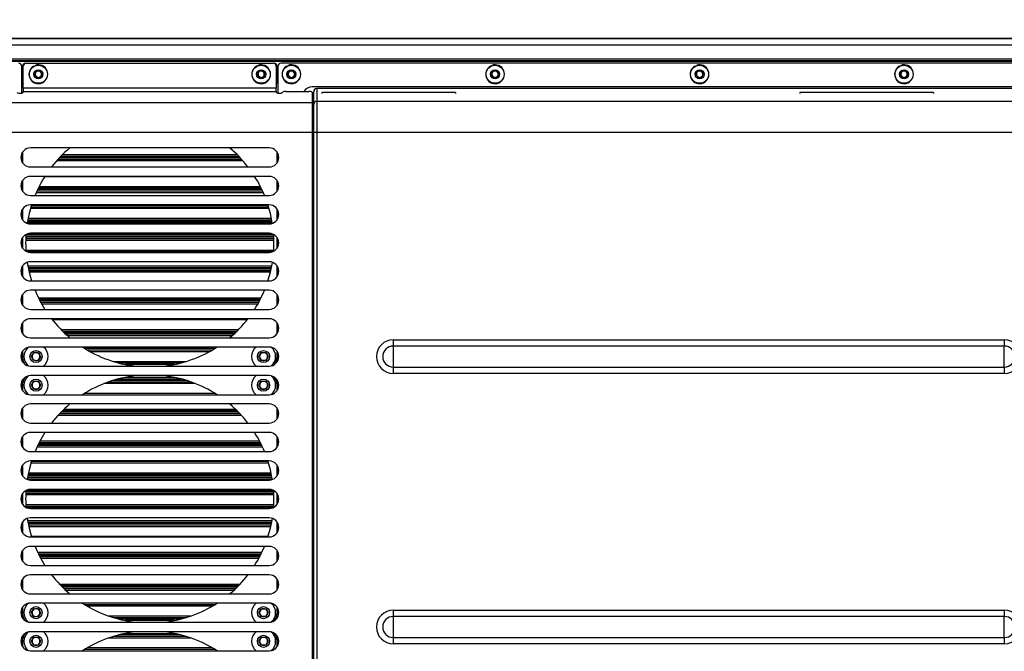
# Model space of a CAD drawing. Header units: millimetres. Extents: x 9 to 583, y 10 to 410.
# Tile 111 of 122: x 428 to 490, y 326 to 366. Entities that reach past the tile are written whole.
import ezdxf

# ---------------------------------------------------------------- set-up
doc = ezdxf.new("R2010")
doc.units = ezdxf.units.MM
doc.linetypes.add('HIDDEN', pattern=[1.905, 1.27, -0.635])
doc.layers.add('DEFAULT_2', color=5, linetype='HIDDEN')
doc.styles.add('SLDTEXTSTYLE0', font='TXT', dxfattribs={"width": 0.605})
doc.dimstyles.new('SLDDIMSTYLE1', dxfattribs={"dimtxt": 5, "dimasz": 3, "dimexe": 0, "dimexo": 0.0625, "dimgap": 1.25, "dimtad": 1, "dimdec": 1, "dimlfac": 5, "dimrnd": 1e-09, "dimzin": 12, "dimdsep": 46, "dimtxsty": 'SLDTEXTSTYLE0', "dimsah": 1, "dimcen": 0.09, "dimadec": 0, "dimazin": 3, "dimtfac": 1, "dimtdec": 1, "dimtofl": 0, "dimtmove": 0, "dimatfit": 3, "dimfxl": 0, "dimfrac": 2, "dimtolj": 1, "dimtzin": 12, "dimarcsym": 0})

# ---------------------------------------------------------------- blocks, each defined once
blk = doc.blocks.new('_D_1')
at = {"layer": 'DEFAULT_2'}
for p, q in [((371.19, 362.353), (371.19, 384.757)), ((500.903, 362.353), (500.903, 384.757)), ((371.19, 383.757), (500.903, 383.757))]:
    blk.add_line(p, q, dxfattribs=at)
for points in [[(371.19, 383.757), (374.19, 383.157), (374.19, 384.357)], [(500.903, 383.757), (497.903, 384.357), (497.903, 383.157)]]:
    blk.add_solid(points, dxfattribs=at)
at = {"layer": 'DEFAULT_2', "char_height": 5, "attachment_point": 1, "style": 'SLDTEXTSTYLE0'}
for s, insert in [('648.6', (427.453, 390.205)), ('(mounting hole distance)', (398.435, 382.532))]:
    blk.add_mtext(s, dxfattribs=dict(at, insert=insert))

msp = doc.modelspace()

# ---------------------------------------------------------------- linework, layer by layer
at = {"color": 7, "linetype": 'Continuous', "lineweight": 25}
for p, q in [((378.059, 364.9131), (494.0339, 364.9131)), ((494.0339, 363.5131), (378.059, 363.5131)), ((491.8129, 363.4631), (380.3129, 363.4631)), ((428.3129, 363.3631), (443.8129, 363.3631)), ((428.8671, 363.1984), (428.8602, 363.2172)), ((442.8671, 363.1984), (442.8602, 363.2172)), ((494.0339, 363.3631), (444.3129, 363.3631)), ((444.7671, 363.1984), (444.7602, 363.2172)), ((457.5671, 363.1984), (457.5602, 363.2172)), ((470.4171, 363.1984), (470.4102, 363.2172)), ((483.2671, 363.1984), (483.2602, 363.2172)), ((428.0129, 361.4844), (428.0129, 363.1631)), ((428.0629, 363.1631), (428.0629, 362.1631)), ((428.1129, 361.7809), (428.1129, 363.1631)), ((428.7857, 363.1612), (428.776, 363.1787)), ((428.8483, 362.5778), (428.8816, 362.8063)), ((428.8816, 362.8063), (429.0962, 362.8916)), ((429.0962, 362.8916), (429.2774, 362.7485)), ((429.2774, 362.7485), (429.2441, 362.5199)), ((442.7857, 363.1612), (442.776, 363.1787)), ((442.8483, 362.5778), (442.8816, 362.8063)), ((442.8816, 362.8063), (443.0962, 362.8916)), ((443.0962, 362.8916), (443.2774, 362.7485)), ((443.2774, 362.7485), (443.2441, 362.5199)), ((444.0129, 363.1631), (444.0129, 361.7809)), ((444.0629, 362.1631), (444.0629, 363.1631)), ((444.1129, 363.1631), (444.1129, 361.4844)), ((444.6857, 363.1612), (444.676, 363.1787)), ((444.7483, 362.5778), (444.7816, 362.8063)), ((444.7816, 362.8063), (444.9962, 362.8916)), ((444.9962, 362.8916), (445.1774, 362.7485)), ((445.1774, 362.7485), (445.1441, 362.5199)), ((457.4857, 363.1612), (457.476, 363.1787)), ((457.5483, 362.5778), (457.5816, 362.8063)), ((457.5816, 362.8063), (457.7962, 362.8916)), ((457.7962, 362.8916), (457.9774, 362.7485)), ((457.9774, 362.7485), (457.9441, 362.5199)), ((470.3357, 363.1612), (470.326, 363.1787)), ((470.3983, 362.5778), (470.4316, 362.8063)), ((470.4316, 362.8063), (470.6462, 362.8916)), ((470.6462, 362.8916), (470.8274, 362.7485)), ((470.8274, 362.7485), (470.7941, 362.5199)), ((483.1857, 363.1612), (483.176, 363.1787)), ((483.2483, 362.5778), (483.2816, 362.8063)), ((483.2816, 362.8063), (483.4962, 362.8916)), ((483.4962, 362.8916), (483.6774, 362.7485)), ((483.6774, 362.7485), (483.6441, 362.5199)), ((429.0295, 362.4346), (428.8483, 362.5778)), ((429.2441, 362.5199), (429.0295, 362.4346)), ((443.0295, 362.4346), (442.8483, 362.5778)), ((443.2441, 362.5199), (443.0295, 362.4346)), ((444.9295, 362.4346), (444.7483, 362.5778)), ((445.1441, 362.5199), (444.9295, 362.4346)), ((457.7295, 362.4346), (457.5483, 362.5778)), ((457.9441, 362.5199), (457.7295, 362.4346)), ((470.5795, 362.4346), (470.3983, 362.5778)), ((470.7941, 362.5199), (470.5795, 362.4346)), ((483.4295, 362.4346), (483.2483, 362.5778)), ((483.6441, 362.5199), (483.4295, 362.4346)), ((428.1129, 361.7809), (428.1129, 361.584)), ((444.0129, 361.7809), (428.1129, 361.7809)), ((428.1129, 361.5145), (428.1129, 361.584)), ((428.1129, 361.584), (444.0129, 361.584)), ((444.0129, 361.584), (444.0129, 361.7809)), ((444.0129, 361.584), (444.0129, 361.5145)), ((444.4129, 361.5145), (444.4129, 361.5437)), ((444.6129, 361.5784), (446.0629, 361.5784)), ((492.4629, 361.8631), (446.2629, 361.8631)), ((446.2629, 361.5437), (446.2629, 360.8849)), ((446.3629, 360.7643), (446.3629, 361.56)), ((446.5629, 361.7631), (446.5629, 360.9613)), ((492.3629, 361.7631), (446.5629, 361.7631)), ((455.2829, 361.5131), (446.8829, 361.5131)), ((446.8829, 361.5131), (446.8829, 361.4486)), ((455.2829, 361.5131), (455.2829, 361.4486)), ((485.3229, 361.5131), (476.9229, 361.5131)), ((476.9229, 361.5131), (476.9229, 361.4486)), ((485.3229, 361.5131), (485.3229, 361.4486)), ((425.8629, 360.8849), (446.2629, 360.8849)), ((446.3629, 361.2554), (446.2629, 361.2554)), ((446.2629, 360.8849), (446.2629, 359.0138)), ((446.3629, 358.9917), (446.3629, 360.7643)), ((446.5629, 360.9613), (446.5629, 358.9917)), ((446.5629, 360.9613), (492.3629, 360.9613)), ((425.8629, 359.0138), (446.2629, 359.0138)), ((446.2629, 359.0138), (446.2629, 296.8125)), ((446.5629, 358.9917), (446.3629, 358.9917)), ((446.3629, 296.8345), (446.3629, 358.9917)), ((492.3629, 358.9917), (446.5629, 358.9917)), ((446.5629, 358.9917), (446.5629, 296.8345)), ((428.0129, 357.1933), (428.0129, 357.6729)), ((428.0629, 357.7648), (428.0629, 357.1014)), ((443.5629, 358.0331), (428.5629, 358.0331)), ((444.0629, 357.1014), (444.0629, 357.7648)), ((444.1129, 357.6729), (444.1129, 357.1933)), ((441.8315, 357.3131), (430.2942, 357.3131)), ((430.4828, 357.5131), (441.643, 357.5131)), ((428.5629, 356.8331), (443.5629, 356.8331)), ((428.0129, 355.4033), (428.0129, 355.8829)), ((428.0629, 355.9748), (428.0629, 355.3114)), ((443.5629, 356.2431), (428.5629, 356.2431)), ((444.0629, 355.3114), (444.0629, 355.9748)), ((444.1129, 355.8829), (444.1129, 355.4033)), ((443.1535, 355.3131), (428.9722, 355.3131)), ((429.0673, 355.5131), (443.0584, 355.5131)), ((428.5629, 355.0431), (443.5629, 355.0431)), ((428.0129, 353.6133), (428.0129, 354.0929)), ((428.0629, 354.1848), (428.0629, 353.5214)), ((443.5629, 354.4531), (428.5629, 354.4531)), ((443.5313, 354.3131), (428.5944, 354.3131)), ((444.0629, 353.5214), (444.0629, 354.1848)), ((444.1129, 354.0929), (444.1129, 353.6133)), ((443.762, 353.3131), (428.3637, 353.3131)), ((428.3988, 353.5131), (443.7269, 353.5131)), ((428.5629, 353.2531), (443.5629, 353.2531)), ((428.0129, 351.8233), (428.0129, 352.3029)), ((428.0629, 352.3948), (428.0629, 351.7314)), ((443.8588, 352.3131), (428.2669, 352.3131)), ((428.2758, 352.5131), (443.8499, 352.5131)), ((443.5629, 352.6631), (428.5629, 352.6631)), ((444.0629, 351.7314), (444.0629, 352.3948)), ((444.1129, 352.3029), (444.1129, 351.8233)), ((428.3231, 351.5131), (443.8026, 351.5131)), ((428.5629, 351.4631), (443.5629, 351.4631)), ((443.5629, 350.8731), (428.5629, 350.8731)), ((428.0129, 350.0333), (428.0129, 350.5129)), ((428.0629, 350.6048), (428.0629, 349.9414)), ((428.4184, 350.5131), (443.7073, 350.5131)), ((443.664, 350.3131), (428.4617, 350.3131)), ((444.0629, 349.9414), (444.0629, 350.6048)), ((444.1129, 350.5129), (444.1129, 350.0333)), ((428.5629, 349.6731), (443.5629, 349.6731)), ((443.5629, 349.0831), (428.5629, 349.0831)), ((428.0129, 348.2433), (428.0129, 348.7229)), ((428.0629, 348.8148), (428.0629, 348.1514)), ((429.1175, 348.5131), (443.0082, 348.5131)), ((444.0629, 348.1514), (444.0629, 348.8148)), ((444.1129, 348.7229), (444.1129, 348.2433)), ((428.5629, 347.8831), (443.5629, 347.8831)), ((442.9023, 348.3131), (429.2234, 348.3131)), ((443.5629, 347.2931), (428.5629, 347.2931)), ((428.0129, 346.4533), (428.0129, 346.9329)), ((428.0629, 347.0248), (428.0629, 346.3614)), ((430.5822, 346.5131), (441.5435, 346.5131)), ((444.0629, 346.3614), (444.0629, 347.0248)), ((444.1129, 346.9329), (444.1129, 346.4533)), ((428.5629, 346.0931), (443.5629, 346.0931)), ((441.3333, 346.3131), (430.7924, 346.3131)), ((451.3629, 345.9714), (489.7629, 345.9714)), ((451.3629, 345.9714), (451.3629, 345.5745)), ((489.7629, 345.9714), (489.7629, 345.5745)), ((443.5629, 345.5131), (428.5629, 345.5131)), ((439.9715, 345.3131), (432.1542, 345.3131)), ((489.7629, 345.5745), (451.3629, 345.5745)), ((451.3629, 345.5745), (451.3629, 344.2517)), ((489.7629, 344.2517), (489.7629, 345.5745)), ((428.0129, 344.6733), (428.0129, 345.1529)), ((428.0629, 345.2448), (428.0629, 344.9131)), ((428.6257, 344.9425), (428.7947, 345.1765)), ((428.7438, 344.6791), (428.6257, 344.9425)), ((429.031, 344.6497), (428.7438, 344.6791)), ((428.7947, 345.1765), (429.0819, 345.1471)), ((429.2, 344.8837), (429.031, 344.6497)), ((429.0819, 345.1471), (429.2, 344.8837)), ((442.9242, 344.9131), (443.0685, 345.1631)), ((443.0685, 344.6631), (442.9242, 344.9131)), ((443.0685, 345.1631), (443.3572, 345.1631)), ((443.3572, 344.6631), (443.0685, 344.6631)), ((443.3572, 345.1631), (443.5015, 344.9131)), ((443.5015, 344.9131), (443.3572, 344.6631)), ((444.0629, 344.9131), (444.0629, 345.2448)), ((444.1129, 345.1529), (444.1129, 344.6733)), ((428.5629, 344.3131), (443.5629, 344.3131)), ((434.1039, 344.5131), (438.0218, 344.5131)), ((451.3629, 344.2517), (489.7629, 344.2517)), ((451.3629, 344.2517), (451.3629, 343.8548)), ((489.7629, 344.2517), (489.7629, 343.8548)), ((443.5629, 343.7131), (428.5629, 343.7131)), ((434.1039, 343.5131), (438.0218, 343.5131)), ((489.7629, 343.8548), (451.3629, 343.8548)), ((428.0129, 342.8733), (428.0129, 343.3529)), ((428.0629, 343.1131), (428.0629, 342.7814)), ((428.6242, 343.1131), (428.7685, 343.3631)), ((428.7685, 342.8631), (428.6242, 343.1131)), ((428.7685, 343.3631), (429.0572, 343.3631)), ((429.0572, 342.8631), (428.7685, 342.8631)), ((429.0572, 343.3631), (429.2015, 343.1131)), ((429.2015, 343.1131), (429.0572, 342.8631)), ((438.6739, 343.3131), (433.4518, 343.3131)), ((442.9242, 343.1131), (443.0685, 343.3631)), ((443.0685, 342.8631), (442.9242, 343.1131)), ((443.0685, 343.3631), (443.3572, 343.3631)), ((443.3572, 342.8631), (443.0685, 342.8631)), ((443.3572, 343.3631), (443.5015, 343.1131)), ((443.5015, 343.1131), (443.3572, 342.8631)), ((444.0629, 342.7814), (444.0629, 343.1131)), ((444.1129, 343.3529), (444.1129, 342.8733)), ((428.5629, 342.5131), (443.5629, 342.5131)), ((428.0129, 341.0933), (428.0129, 341.5729)), ((428.0629, 341.6648), (428.0629, 341.0014)), ((443.5629, 341.9331), (428.5629, 341.9331)), ((444.0629, 341.0014), (444.0629, 341.6648)), ((444.1129, 341.5729), (444.1129, 341.0933)), ((441.7389, 341.3131), (430.3868, 341.3131)), ((430.5822, 341.5131), (441.5435, 341.5131)), ((428.5629, 340.7331), (443.5629, 340.7331)), ((428.0129, 339.3033), (428.0129, 339.7829)), ((428.0629, 339.8748), (428.0629, 339.2114)), ((443.5629, 340.1431), (428.5629, 340.1431)), ((444.0629, 339.2114), (444.0629, 339.8748)), ((444.1129, 339.7829), (444.1129, 339.3033)), ((443.1068, 339.3131), (429.0189, 339.3131)), ((429.1175, 339.5131), (443.0082, 339.5131)), ((428.5629, 338.9431), (443.5629, 338.9431)), ((428.0129, 337.5133), (428.0129, 337.9929)), ((428.0629, 338.0848), (428.0629, 337.4214)), ((443.5629, 338.3531), (428.5629, 338.3531)), ((443.5004, 338.3131), (428.6253, 338.3131)), ((444.0629, 337.4214), (444.0629, 338.0848)), ((444.1129, 337.9929), (444.1129, 337.5133)), ((443.7451, 337.3131), (428.3806, 337.3131)), ((428.4184, 337.5131), (443.7073, 337.5131)), ((428.5629, 337.1531), (443.5629, 337.1531)), ((428.0129, 335.7233), (428.0129, 336.2029)), ((428.0629, 336.2948), (428.0629, 335.6314)), ((443.855, 336.3131), (428.2707, 336.3131)), ((428.3231, 336.5131), (443.8026, 336.5131)), ((443.5629, 336.5631), (428.5629, 336.5631)), ((444.0629, 335.6314), (444.0629, 336.2948)), ((444.1129, 336.2029), (444.1129, 335.7233)), ((428.2758, 335.5131), (443.8499, 335.5131)), ((428.5629, 335.3631), (443.5629, 335.3631)), ((443.5629, 334.7731), (428.5629, 334.7731)), ((428.0129, 333.9333), (428.0129, 334.4129)), ((428.0629, 334.5048), (428.0629, 333.8414)), ((428.3988, 334.5131), (443.7269, 334.5131)), ((443.6863, 334.3131), (428.4394, 334.3131)), ((444.0629, 333.8414), (444.0629, 334.5048)), ((444.1129, 334.4129), (444.1129, 333.9333)), ((428.5629, 333.5731), (443.5629, 333.5731)), ((443.5629, 332.9831), (428.5629, 332.9831)), ((428.0129, 332.1433), (428.0129, 332.6229)), ((428.0629, 332.7148), (428.0629, 332.0514)), ((429.0673, 332.5131), (443.0584, 332.5131)), ((442.9561, 332.3131), (429.1696, 332.3131)), ((444.0629, 332.0514), (444.0629, 332.7148)), ((444.1129, 332.6229), (444.1129, 332.1433)), ((428.5629, 331.7831), (443.5629, 331.7831)), ((443.5629, 331.1931), (428.5629, 331.1931)), ((428.0129, 330.3533), (428.0129, 330.8329)), ((428.0629, 330.9248), (428.0629, 330.2614)), ((430.4828, 330.5131), (441.643, 330.5131)), ((444.0629, 330.2614), (444.0629, 330.9248)), ((444.1129, 330.8329), (444.1129, 330.3533)), ((428.5629, 329.9931), (443.5629, 329.9931)), ((441.4404, 330.3131), (430.6854, 330.3131)), ((443.5629, 329.4131), (428.5629, 329.4131)), ((440.1393, 329.3131), (431.9864, 329.3131)), ((428.0129, 328.5733), (428.0129, 329.0529)), ((428.0629, 329.1448), (428.0629, 328.8131)), ((428.6257, 328.8425), (428.7947, 329.0765)), ((428.7438, 328.5791), (428.6257, 328.8425)), ((429.031, 328.5497), (428.7438, 328.5791)), ((428.7947, 329.0765), (429.0819, 329.0471)), ((429.2, 328.7837), (429.031, 328.5497)), ((429.0819, 329.0471), (429.2, 328.7837)), ((442.9242, 328.8131), (443.0685, 329.0631)), ((443.0685, 328.5631), (442.9242, 328.8131)), ((443.0685, 329.0631), (443.3572, 329.0631)), ((443.3572, 328.5631), (443.0685, 328.5631)), ((443.3572, 329.0631), (443.5015, 328.8131)), ((443.5015, 328.8131), (443.3572, 328.5631)), ((444.0629, 328.8131), (444.0629, 329.1448)), ((444.1129, 329.0529), (444.1129, 328.5733)), ((451.3629, 328.9714), (451.3629, 328.5745)), ((451.3629, 328.9714), (489.7629, 328.9714)), ((489.7629, 328.5745), (451.3629, 328.5745)), ((451.3629, 328.5745), (451.3629, 327.2517)), ((489.7629, 328.9714), (489.7629, 328.5745)), ((489.7629, 327.2517), (489.7629, 328.5745)), ((428.5629, 328.2131), (443.5629, 328.2131)), ((433.7526, 328.5131), (438.3732, 328.5131)), ((437.5852, 328.3131), (434.5405, 328.3131)), ((443.5629, 327.6131), (428.5629, 327.6131)), ((434.5405, 327.5131), (437.5852, 327.5131)), ((428.0129, 326.7733), (428.0129, 327.2529)), ((428.0629, 327.0131), (428.0629, 326.6814)), ((428.6242, 327.0131), (428.7685, 327.2631)), ((428.7685, 326.7631), (428.6242, 327.0131)), ((428.7685, 327.2631), (429.0572, 327.2631)), ((429.0572, 326.7631), (428.7685, 326.7631)), ((429.0572, 327.2631), (429.2015, 327.0131)), ((429.2015, 327.0131), (429.0572, 326.7631)), ((438.3732, 327.3131), (433.7526, 327.3131)), ((442.9242, 327.0131), (443.0685, 327.2631)), ((443.0685, 326.7631), (442.9242, 327.0131)), ((443.0685, 327.2631), (443.3572, 327.2631)), ((443.3572, 326.7631), (443.0685, 326.7631)), ((443.3572, 327.2631), (443.5015, 327.0131)), ((443.5015, 327.0131), (443.3572, 326.7631)), ((444.0629, 326.6814), (444.0629, 327.0131)), ((444.1129, 327.2529), (444.1129, 326.7733)), ((451.3629, 327.2517), (451.3629, 326.8548)), ((451.3629, 327.2517), (489.7629, 327.2517)), ((489.7629, 326.8548), (451.3629, 326.8548)), ((489.7629, 327.2517), (489.7629, 326.8548)), ((428.5629, 326.4131), (443.5629, 326.4131)), ((431.9864, 326.5131), (440.1393, 326.5131))]:
    msp.add_line(p, q, dxfattribs=at)
at = {"color": 8, "linetype": 'Continuous', "lineweight": 25}
for p, q in [((494.0339, 364.9104), (378.059, 364.9104)), ((494.0339, 364.4859), (378.059, 364.4859)), ((378.059, 363.6271), (494.0339, 363.6271)), ((446.3629, 360.4689), (446.2629, 360.4689)), ((446.3629, 358.9917), (446.2629, 358.9917)), ((441.921, 357.2131), (430.2047, 357.2131)), ((441.7389, 357.4131), (430.3868, 357.4131)), ((430.5822, 357.6131), (441.5435, 357.6131)), ((442.6672, 356.2131), (429.4585, 356.2131)), ((443.1985, 355.2131), (428.9272, 355.2131)), ((443.1068, 355.4131), (429.0189, 355.4131)), ((429.1175, 355.6131), (443.0082, 355.6131)), ((443.5607, 354.2131), (428.565, 354.2131)), ((443.5004, 354.4131), (428.6253, 354.4131)), ((443.7451, 353.4131), (428.3806, 353.4131)), ((428.4184, 353.6131), (443.7073, 353.6131)), ((443.8614, 352.2131), (428.2643, 352.2131)), ((443.855, 352.4131), (428.2707, 352.4131)), ((428.3231, 352.6131), (443.8026, 352.6131)), ((428.2758, 351.6131), (443.8499, 351.6131)), ((428.3988, 350.6131), (443.7269, 350.6131)), ((443.6863, 350.4131), (428.4394, 350.4131)), ((443.6403, 350.2131), (428.4854, 350.2131)), ((429.0673, 348.6131), (443.0584, 348.6131)), ((442.9561, 348.4131), (429.1696, 348.4131)), ((442.8465, 348.2131), (429.2792, 348.2131)), ((442.1717, 347.2131), (429.954, 347.2131)), ((430.4828, 346.6131), (441.643, 346.6131)), ((441.4404, 346.4131), (430.6854, 346.4131)), ((441.2221, 346.2131), (430.9036, 346.2131)), ((440.1393, 345.4131), (431.9864, 345.4131)), ((439.7935, 345.2131), (432.3322, 345.2131)), ((433.7526, 344.6131), (438.3732, 344.6131)), ((437.5852, 344.4131), (434.5405, 344.4131)), ((438.3732, 343.4131), (433.7526, 343.4131)), ((434.5405, 343.6131), (437.5852, 343.6131)), ((438.9399, 343.2131), (433.1858, 343.2131)), ((431.9864, 342.6131), (440.1393, 342.6131)), ((430.6854, 341.6131), (441.4404, 341.6131)), ((441.8315, 341.2131), (430.2942, 341.2131)), ((441.643, 341.4131), (430.4828, 341.4131)), ((443.1535, 339.2131), (428.9722, 339.2131)), ((443.0584, 339.4131), (429.0673, 339.4131)), ((429.1696, 339.6131), (442.9561, 339.6131)), ((443.5313, 338.2131), (428.5944, 338.2131)), ((443.7269, 337.4131), (428.3988, 337.4131)), ((428.4394, 337.6131), (443.6863, 337.6131)), ((443.762, 337.2131), (428.3637, 337.2131)), ((443.8588, 336.2131), (428.2669, 336.2131)), ((443.8499, 336.4131), (428.2758, 336.4131)), ((428.2707, 335.6131), (443.855, 335.6131)), ((443.8026, 335.4131), (428.3231, 335.4131)), ((428.3806, 334.6131), (443.7451, 334.6131)), ((443.7073, 334.4131), (428.4184, 334.4131)), ((443.664, 334.2131), (428.4617, 334.2131)), ((428.6253, 333.6131), (443.5004, 333.6131)), ((429.0189, 332.6131), (443.1068, 332.6131)), ((443.0082, 332.4131), (429.1175, 332.4131)), ((442.9023, 332.2131), (429.2234, 332.2131)), ((430.3868, 330.6131), (441.7389, 330.6131)), ((441.5435, 330.4131), (430.5822, 330.4131)), ((441.3333, 330.2131), (430.7924, 330.2131)), ((439.9715, 329.2131), (432.1542, 329.2131)), ((433.4518, 328.6131), (438.6739, 328.6131)), ((438.0218, 328.4131), (434.1039, 328.4131)), ((438.0218, 327.4131), (434.1039, 327.4131)), ((438.6739, 327.2131), (433.4518, 327.2131)), ((432.1542, 326.6131), (439.9715, 326.6131))]:
    msp.add_line(p, q, dxfattribs=at)
at = {"color": 7, "linetype": 'Continuous', "lineweight": 25, "flags": 128}
for points in [[(428.638, 354.4531), (428.4827, 353.902), (428.3637, 353.3131)], [(443.762, 353.3131), (443.643, 353.902), (443.4877, 354.4531)], [(428.3597, 350.8377), (428.4827, 350.2242), (428.638, 349.6731)], [(443.4877, 349.6731), (443.643, 350.2242), (443.766, 350.8377)], [(428.638, 338.3531), (428.4827, 337.802), (428.3637, 337.2131)], [(443.762, 337.2131), (443.643, 337.802), (443.4877, 338.3531)], [(428.3597, 334.7377), (428.4827, 334.1242), (428.638, 333.5731)], [(443.4877, 333.5731), (443.643, 334.1242), (443.766, 334.7377)]]:
    msp.add_lwpolyline(points, dxfattribs=at)
at = {"color": 7, "linetype": 'Continuous', "lineweight": 25}
for centre, radius in [((429.0629, 362.6631), 0.57), ((443.0629, 362.6631), 0.57), ((444.9629, 362.6631), 0.57), ((457.7629, 362.6631), 0.57), ((470.6129, 362.6631), 0.57), ((483.4629, 362.6631), 0.57), ((429.0629, 362.6631), 0.285), ((443.0629, 362.6631), 0.285), ((444.9629, 362.6631), 0.285), ((457.7629, 362.6631), 0.285), ((470.6129, 362.6631), 0.285), ((483.4629, 362.6631), 0.285), ((428.9129, 344.9131), 0.38), ((443.2129, 344.9131), 0.38), ((428.9129, 343.1131), 0.38), ((443.2129, 343.1131), 0.38), ((428.9129, 328.8131), 0.38), ((443.2129, 328.8131), 0.38), ((428.9129, 327.0131), 0.38), ((443.2129, 327.0131), 0.38)]:
    msp.add_circle(centre, radius, dxfattribs=at)
for centre, radius, start, end in [((427.8129, 363.1631), 0.2, 0, 90), ((428.2629, 363.1631), 0.2, 90, 180), ((428.3129, 363.1631), 0.2, 90, 180), ((429.0629, 362.6631), 0.59, 119.088845, 110.088845), ((443.0629, 362.6631), 0.59, 119.088845, 110.088845), ((443.8129, 363.1631), 0.2, 0, 90), ((443.8629, 363.1631), 0.2, 0, 90), ((444.3129, 363.1631), 0.2, 90, 180), ((444.9629, 362.6631), 0.59, 119.088845, 110.088845), ((457.7629, 362.6631), 0.59, 119.088845, 110.088845), ((470.6129, 362.6631), 0.59, 119.088845, 110.088845), ((483.4629, 362.6631), 0.59, 119.088845, 110.088845), ((429.0629, 362.6631), 0.2, 171.68719, 231.68719), ((429.0629, 362.6631), 0.2, 111.68719, 171.68719), ((429.0629, 362.6631), 0.2, 51.68719, 111.68719), ((429.0629, 362.6631), 0.2, 291.68719, 351.68719), ((429.0629, 362.6631), 0.2, 351.68719, 51.68719), ((443.0629, 362.6631), 0.2, 171.68719, 231.68719), ((443.0629, 362.6631), 0.2, 111.68719, 171.68719), ((443.0629, 362.6631), 0.2, 51.68719, 111.68719), ((443.0629, 362.6631), 0.2, 291.68719, 351.68719), ((443.0629, 362.6631), 0.2, 351.68719, 51.68719), ((444.9629, 362.6631), 0.2, 171.68719, 231.68719), ((444.9629, 362.6631), 0.2, 111.68719, 171.68719), ((444.9629, 362.6631), 0.2, 51.68719, 111.68719), ((444.9629, 362.6631), 0.2, 291.68719, 351.68719), ((444.9629, 362.6631), 0.2, 351.68719, 51.68719), ((457.7629, 362.6631), 0.2, 171.68719, 231.68719), ((457.7629, 362.6631), 0.2, 111.68719, 171.68719), ((457.7629, 362.6631), 0.2, 51.68719, 111.68719), ((457.7629, 362.6631), 0.2, 291.68719, 351.68719), ((457.7629, 362.6631), 0.2, 351.68719, 51.68719), ((470.6129, 362.6631), 0.2, 171.68719, 231.68719), ((470.6129, 362.6631), 0.2, 111.68719, 171.68719), ((470.6129, 362.6631), 0.2, 51.68719, 111.68719), ((470.6129, 362.6631), 0.2, 291.68719, 351.68719), ((470.6129, 362.6631), 0.2, 351.68719, 51.68719), ((483.4629, 362.6631), 0.2, 171.68719, 231.68719), ((483.4629, 362.6631), 0.2, 111.68719, 171.68719), ((483.4629, 362.6631), 0.2, 51.68719, 111.68719), ((483.4629, 362.6631), 0.2, 291.68719, 351.68719), ((483.4629, 362.6631), 0.2, 351.68719, 51.68719), ((428.2629, 362.1631), 0.2, 180, 221.409622), ((429.0629, 362.6631), 0.2, 231.68719, 291.68719), ((443.0629, 362.6631), 0.2, 231.68719, 291.68719), ((443.8629, 362.1631), 0.2, 318.590378, 0), ((444.9629, 362.6631), 0.2, 231.68719, 291.68719), ((457.7629, 362.6631), 0.2, 231.68719, 291.68719), ((470.6129, 362.6631), 0.2, 231.68719, 291.68719), ((483.4629, 362.6631), 0.2, 231.68719, 291.68719), ((427.9129, 361.964), 0.4919, 246.011776, 293.988224), ((444.2129, 361.964), 0.4919, 246.011776, 293.988224), ((444.5644, 361.2644), 0.3177, 81.220539, 118.481613), ((446.2629, 361.2631), 0.6, 90, 148.301417), ((446.1113, 361.2644), 0.3177, 61.518387, 98.779461), ((446.5613, 360.7628), 0.1985, 89.564808, 179.558095), ((428.5629, 357.4331), 0.6, 90, 270), ((436.0629, 352.0631), 7.8, 130.058779, 142.299173), ((436.0629, 352.0631), 7.8, 37.700827, 49.941221), ((443.5629, 357.4331), 0.6, 270, 90), ((428.5629, 355.6431), 0.6, 90, 270), ((436.0629, 352.0631), 7.8, 147.595206, 157.539198), ((436.0629, 352.0631), 7.8, 22.460802, 32.404794), ((443.5629, 355.6431), 0.6, 270, 90), ((428.5629, 353.8531), 0.6, 90, 270), ((443.5629, 353.8531), 0.6, 270, 90), ((428.5629, 352.0631), 0.6, 90, 270), ((436.0629, 352.0631), 7.8, 175.956558, 184.043442), ((443.5629, 352.0631), 0.6, 270, 90), ((436.0629, 352.0631), 7.8, 356.106769, 4.043442), ((428.5629, 350.2731), 0.6, 90, 270), ((443.5629, 350.2731), 0.6, 270, 90), ((428.5629, 348.4831), 0.6, 90, 270), ((436.0629, 352.0631), 7.8, 202.460802, 212.404794), ((436.0629, 352.0631), 7.8, 327.595206, 337.539198), ((443.5629, 348.4831), 0.6, 270, 90), ((428.5629, 346.6931), 0.6, 90, 270), ((436.0629, 352.0631), 7.8, 217.515379, 229.941221), ((436.0629, 352.0631), 7.8, 310.058779, 322.484621), ((443.5629, 346.6931), 0.6, 270, 90), ((451.3629, 344.9131), 1.0583, 90, 270), ((489.7629, 344.9131), 1.0583, 270, 90), ((428.5629, 344.9131), 0.6, 90, 270), ((428.9129, 344.9131), 0.76, 129.738578, 230.261422), ((428.9129, 344.9131), 0.76, 307.863646, 52.136354), ((436.0629, 352.0631), 7.8, 237.113053, 263.50906), ((436.0629, 352.0631), 7.8, 276.49094, 302.886947), ((443.2129, 344.9131), 0.76, 127.863646, 232.136354), ((443.5629, 344.9131), 0.6, 270, 90), ((443.2129, 344.9131), 0.76, 309.738578, 50.261422), ((451.3629, 344.9131), 0.6614, 90, 270), ((489.7629, 344.9131), 0.6614, 270, 90), ((428.9129, 344.9131), 0.85, 180, 215.400173), ((428.9129, 344.9131), 0.25, 144.158282, 204.158282), ((428.9129, 344.9131), 0.25, 204.158282, 264.158282), ((428.9129, 344.9131), 0.25, 84.158282, 144.158282), ((428.9129, 344.9131), 0.25, 264.158282, 324.158282), ((428.9129, 344.9131), 0.25, 24.158282, 84.158282), ((428.9129, 344.9131), 0.25, 324.158282, 24.158282), ((443.2129, 344.9131), 0.25, 150, 210), ((443.2129, 344.9131), 0.25, 90, 150), ((443.2129, 344.9131), 0.25, 210, 270), ((443.2129, 344.9131), 0.25, 30, 90), ((443.2129, 344.9131), 0.25, 270, 330), ((443.2129, 344.9131), 0.25, 330, 30), ((443.2129, 344.9131), 0.85, 324.599827, 0), ((428.5629, 343.1131), 0.6, 90, 270), ((428.9129, 343.1131), 0.85, 144.599827, 180), ((428.9129, 343.1131), 0.76, 129.738578, 230.261422), ((428.9129, 343.1131), 0.76, 307.863646, 52.136354), ((436.0629, 335.9631), 7.8, 96.49094, 122.886947), ((436.0629, 335.9631), 7.8, 57.113053, 83.50906), ((443.2129, 343.1131), 0.76, 127.863646, 232.136354), ((443.5629, 343.1131), 0.6, 270, 90), ((443.2129, 343.1131), 0.76, 309.738578, 50.261422), ((443.2129, 343.1131), 0.85, 0, 35.400173), ((428.9129, 343.1131), 0.25, 150, 210), ((428.9129, 343.1131), 0.25, 90, 150), ((428.9129, 343.1131), 0.25, 210, 270), ((428.9129, 343.1131), 0.25, 30, 90), ((428.9129, 343.1131), 0.25, 270, 330), ((428.9129, 343.1131), 0.25, 330, 30), ((443.2129, 343.1131), 0.25, 150, 210), ((443.2129, 343.1131), 0.25, 90, 150), ((443.2129, 343.1131), 0.25, 210, 270), ((443.2129, 343.1131), 0.25, 30, 90), ((443.2129, 343.1131), 0.25, 270, 330), ((443.2129, 343.1131), 0.25, 330, 30), ((428.5629, 341.3331), 0.6, 90, 270), ((436.0629, 335.9631), 7.8, 130.058779, 142.299173), ((436.0629, 335.9631), 7.8, 37.700827, 49.941221), ((443.5629, 341.3331), 0.6, 270, 90), ((428.5629, 339.5431), 0.6, 90, 270), ((436.0629, 335.9631), 7.8, 147.595206, 157.539198), ((436.0629, 335.9631), 7.8, 22.460802, 32.404794), ((443.5629, 339.5431), 0.6, 270, 90), ((428.5629, 337.7531), 0.6, 90, 270), ((443.5629, 337.7531), 0.6, 270, 90), ((428.5629, 335.9631), 0.6, 90, 270), ((436.0629, 335.9631), 7.8, 175.956558, 184.043442), ((443.5629, 335.9631), 0.6, 270, 90), ((436.0629, 335.9631), 7.8, 356.106769, 4.043442), ((428.5629, 334.1731), 0.6, 90, 270), ((443.5629, 334.1731), 0.6, 270, 90), ((428.5629, 332.3831), 0.6, 90, 270), ((436.0629, 335.9631), 7.8, 202.460802, 212.404794), ((436.0629, 335.9631), 7.8, 327.595206, 337.539198), ((443.5629, 332.3831), 0.6, 270, 90), ((428.5629, 330.5931), 0.6, 90, 270), ((436.0629, 335.9631), 7.8, 217.515379, 229.941221), ((436.0629, 335.9631), 7.8, 310.058779, 322.484621), ((443.5629, 330.5931), 0.6, 270, 90), ((428.5629, 328.8131), 0.6, 90, 270), ((428.9129, 328.8131), 0.76, 129.738578, 230.261422), ((428.9129, 328.8131), 0.76, 307.863646, 52.136354), ((436.0629, 335.9631), 7.8, 237.113053, 263.50906), ((436.0629, 335.9631), 7.8, 276.49094, 302.886947), ((443.2129, 328.8131), 0.76, 127.863646, 232.136354), ((443.5629, 328.8131), 0.6, 270, 90), ((443.2129, 328.8131), 0.76, 309.738578, 50.261422), ((428.9129, 328.8131), 0.85, 180, 215.400173), ((428.9129, 328.8131), 0.25, 144.158282, 204.158282), ((428.9129, 328.8131), 0.25, 204.158282, 264.158282), ((428.9129, 328.8131), 0.25, 84.158282, 144.158282), ((428.9129, 328.8131), 0.25, 264.158282, 324.158282), ((428.9129, 328.8131), 0.25, 24.158282, 84.158282), ((428.9129, 328.8131), 0.25, 324.158282, 24.158282), ((443.2129, 328.8131), 0.25, 150, 210), ((443.2129, 328.8131), 0.25, 90, 150), ((443.2129, 328.8131), 0.25, 210, 270), ((443.2129, 328.8131), 0.25, 30, 90), ((443.2129, 328.8131), 0.25, 270, 330), ((443.2129, 328.8131), 0.25, 330, 30), ((443.2129, 328.8131), 0.85, 324.599827, 0), ((451.3629, 327.9131), 1.0583, 90, 270), ((451.3629, 327.9131), 0.6614, 90, 270), ((489.7629, 327.9131), 1.0583, 270, 90), ((489.7629, 327.9131), 0.6614, 270, 90), ((428.5629, 327.0131), 0.6, 90, 270), ((428.9129, 327.0131), 0.85, 144.599827, 180), ((428.9129, 327.0131), 0.76, 129.738578, 230.261422), ((428.9129, 327.0131), 0.76, 307.863646, 52.136354), ((436.0629, 319.8631), 7.8, 96.49094, 122.886947), ((436.0629, 319.8631), 7.8, 57.113053, 83.50906), ((443.2129, 327.0131), 0.76, 127.863646, 232.136354), ((443.5629, 327.0131), 0.6, 270, 90), ((443.2129, 327.0131), 0.76, 309.738578, 50.261422), ((443.2129, 327.0131), 0.85, 0, 35.400173), ((428.9129, 327.0131), 0.25, 150, 210), ((428.9129, 327.0131), 0.25, 90, 150), ((428.9129, 327.0131), 0.25, 210, 270), ((428.9129, 327.0131), 0.25, 30, 90), ((428.9129, 327.0131), 0.25, 270, 330), ((428.9129, 327.0131), 0.25, 330, 30), ((443.2129, 327.0131), 0.25, 150, 210), ((443.2129, 327.0131), 0.25, 90, 150), ((443.2129, 327.0131), 0.25, 210, 270), ((443.2129, 327.0131), 0.25, 30, 90), ((443.2129, 327.0131), 0.25, 270, 330), ((443.2129, 327.0131), 0.25, 330, 30)]:
    msp.add_arc(centre, radius, start, end, dxfattribs=at)
msp.add_ellipse((446.5629, 361.56), major_axis=(0, 0.2031), ratio=0.9848078, start_param=0, end_param=1.5707963, dxfattribs=at)

# ---------------------------------------------------------------- dimensions: what is measured, and where the dimension line sits
at = {"layer": 'DEFAULT_2'}
dim = msp.add_linear_dim(base=(500.9029, 376.0865), p1=(371.1901, 361.7531), p2=(500.9029, 361.7531), angle=0, dimstyle='SLDDIMSTYLE1', dxfattribs=at)
dim.commit()
dim.dimension.update_dxf_attribs({"geometry": '_D_1', "text_midpoint": (436.0465, 376.0865), "dimtype": 160})

doc.saveas('drawing.dxf')
